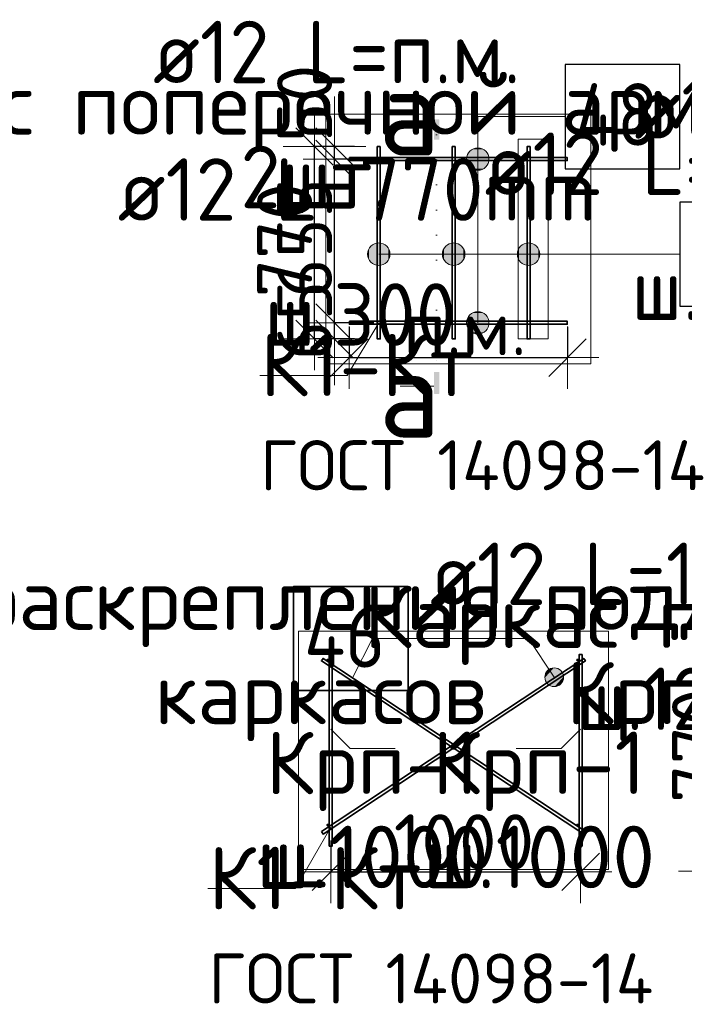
# Model space of a CAD drawing. Header units: millimetres. Extents: x 13527 to 139154, y -122592 to 61893.
# Tile 127 of 129: x 102266 to 104926, y 50644 to 54584. Entities that reach past the tile are written whole.
import ezdxf

# ---------------------------------------------------------------- set-up
doc = ezdxf.new("R2010")
doc.units = ezdxf.units.MM
doc.header["$PDMODE"] = 65
doc.linetypes.add('______9', pattern=[100, 0, -100])
doc.layers.add('_3700', color=7, linetype='Continuous')
for name, color, linetype, lineweight in [('Standard', 7, 'Continuous', 25), ('Арм.стержн. Доп. арматура', 180, 'Continuous', 35), ('Изополя поперечная', 7, 'Continuous', 25), ('Размерная линия_ общее', 7, 'Continuous', 13)]:
    doc.layers.add(name, color=color, linetype=linetype, lineweight=lineweight)
doc.layers.add('Арм.стержн. Фиксатор', color=7, linetype='Continuous', lineweight=35, true_color=0x501e0f)
doc.styles.add('ARIAL', font='ARIAL.TTF')
doc.styles.add('ISOCPEUR', font='ISOCPEUR')
doc.dimstyles.new('DIMSTYLE_3', dxfattribs={"dimtxt": 220, "dimasz": 250, "dimexe": 0, "dimexo": 0, "dimgap": 110, "dimtad": 2, "dimdec": 0, "dimrnd": 5, "dimzin": 12, "dimdsep": 46, "dimtxsty": 'ISOCPEUR', "dimblk1": 'ALL_ML_STRICH', "dimblk2": 'ALL_ML_STRICH', "dimsah": 1, "dimcen": 0, "dimclrd": 7, "dimclre": 256, "dimclrt": 7, "dimadec": 0, "dimazin": 0, "dimtfac": 1, "dimtdec": 0, "dimtix": 1, "dimtmove": 2, "dimatfit": 3, "dimfxl": 0, "dimtvp": 1.2, "dimtzin": 0, "dimlwd": 0, "dimlwe": -3, "dimarcsym": 0})
doc.dimstyles.new('DIMSTYLE_5', dxfattribs={"dimtxt": 220, "dimasz": 250, "dimexe": 0, "dimexo": 0, "dimgap": 110, "dimtad": 2, "dimdec": 0, "dimrnd": 5, "dimzin": 12, "dimdsep": 46, "dimtxsty": 'ISOCPEUR', "dimblk1": 'ALL_ML_STRICH', "dimblk2": 'ALL_ML_STRICH', "dimsah": 1, "dimcen": 0, "dimclrd": 7, "dimclre": 256, "dimclrt": 7, "dimadec": 0, "dimazin": 0, "dimtfac": 1, "dimtdec": 0, "dimtix": 1, "dimtmove": 2, "dimatfit": 3, "dimfxl": 0, "dimtzin": 0, "dimlwd": 0, "dimlwe": -3, "dimarcsym": 0})

# ---------------------------------------------------------------- blocks, each defined once
blk = doc.blocks.new('ALL_ML_STRICH')
at = {"color": 0, "linetype": 'ByBlock', "lineweight": -2}
for p, q in [((0, -0.5), (0, 0.5)), ((-0.3, -0.3), (0.3, 0.3)), ((-1, 0), (0.5, 0))]:
    blk.add_line(p, q, dxfattribs=at)
blk = doc.blocks.new('*D58')
at = {"layer": 'DEFPOINTS', "color": 7, "linetype": 'Continuous', "lineweight": 13, "transparency": 33554687}
for p in [(103511.2, 51309.4), (104511.2, 51299.3), (103511.2, 51174.2)]:
    blk.add_point(p, dxfattribs=at)
at = {"layer": 'Размерная линия_ общее', "color": 253, "linetype": 'Continuous', "lineweight": -2, "true_color": 0xa0a0a0, "transparency": 33554687}
for p, q in [((103511.2, 51289.4), (103511.2, 51174.2)), ((104511.2, 51279.3), (104511.2, 51174.2))]:
    blk.add_line(p, q, dxfattribs=at)
at = {"layer": 'Размерная линия_ общее', "color": 7, "linetype": 'Continuous', "lineweight": -2, "transparency": 33554687}
blk.add_line((103511.2, 51174.2), (104511.2, 51174.2), dxfattribs=at)
at = {"layer": 'Размерная линия_ общее', "color": 7, "linetype": 'Continuous', "lineweight": 13, "transparency": 33554687, "xscale": 250, "yscale": 250, "zscale": 250, "rotation": 180}
blk.add_blockref('ALL_ML_STRICH', (103511.2, 51174.2), dxfattribs=at)
at = {"layer": 'Размерная линия_ общее', "color": 7, "linetype": 'Continuous', "lineweight": 13, "transparency": 33554687, "xscale": 250, "yscale": 250, "zscale": 250}
blk.add_blockref('ALL_ML_STRICH', (104511.2, 51174.2), dxfattribs=at)
at = {"layer": 'Размерная линия_ общее', "color": 7, "linetype": 'Continuous', "lineweight": 13, "transparency": 33554687, "insert": (104044.2, 51294.2), "char_height": 220, "width": 880, "attachment_point": 5, "style": 'ISOCPEUR'}
blk.add_mtext('\\A1;{1000}', dxfattribs=at)
blk = doc.blocks.new('*D62')
at = {"layer": 'DEFPOINTS', "color": 7, "linetype": 'Continuous', "lineweight": 13, "transparency": 33554687}
for p in [(105389, 52053.3), (105107.2, 51283.3), (105389, 51283.3)]:
    blk.add_point(p, dxfattribs=at)
at = {"layer": 'Размерная линия_ общее', "color": 253, "linetype": 'Continuous', "lineweight": -2, "true_color": 0xa0a0a0, "transparency": 33554687}
for p, q in [((105289, 52053.3), (105107.2, 52053.3)), ((105289, 51283.3), (105107.2, 51283.3))]:
    blk.add_line(p, q, dxfattribs=at)
at = {"layer": 'Размерная линия_ общее', "color": 7, "linetype": 'Continuous', "lineweight": -2, "transparency": 33554687}
blk.add_line((105107.2, 51283.3), (105107.2, 52053.3), dxfattribs=at)
at = {"layer": 'Размерная линия_ общее', "color": 7, "linetype": 'Continuous', "lineweight": 13, "transparency": 33554687, "xscale": 250, "yscale": 250, "zscale": 250}
for p, rotation in [((105107.2, 52053.3), 90), ((105107.2, 51283.3), 270)]:
    blk.add_blockref('ALL_ML_STRICH', p, dxfattribs=dict(at, rotation=rotation))
at = {"layer": 'Размерная линия_ общее', "color": 7, "linetype": 'Continuous', "lineweight": 13, "transparency": 33554687, "insert": (104987.2, 51679.3), "char_height": 220, "width": 660, "attachment_point": 5, "rotation": 90, "style": 'ISOCPEUR'}
blk.add_mtext('\\A1;{770}', dxfattribs=at)
blk = doc.blocks.new('*D63')
at = {"layer": 'DEFPOINTS', "color": 7, "linetype": 'Continuous', "lineweight": 13, "transparency": 33554687}
for p in [(103626, 54076.1), (103446.1, 53306.1), (103626, 53306.1)]:
    blk.add_point(p, dxfattribs=at)
at = {"layer": 'Размерная линия_ общее', "color": 253, "linetype": 'Continuous', "lineweight": -2, "true_color": 0xa0a0a0, "transparency": 33554687}
for p, q in [((103526, 54076.1), (103446.1, 54076.1)), ((103526, 53306.1), (103446.1, 53306.1))]:
    blk.add_line(p, q, dxfattribs=at)
at = {"layer": 'Размерная линия_ общее', "color": 7, "linetype": 'Continuous', "lineweight": -2, "transparency": 33554687}
blk.add_line((103446.1, 53306.1), (103446.1, 54076.1), dxfattribs=at)
at = {"layer": 'Размерная линия_ общее', "color": 7, "linetype": 'Continuous', "lineweight": 13, "transparency": 33554687, "xscale": 250, "yscale": 250, "zscale": 250}
for p, rotation in [((103446.1, 54076.1), 90), ((103446.1, 53306.1), 270)]:
    blk.add_blockref('ALL_ML_STRICH', p, dxfattribs=dict(at, rotation=rotation))
at = {"layer": 'Размерная линия_ общее', "color": 7, "linetype": 'Continuous', "lineweight": 13, "transparency": 33554687, "insert": (103326.1, 53702.1), "char_height": 220, "width": 660, "attachment_point": 5, "rotation": 90, "style": 'ISOCPEUR'}
blk.add_mtext('\\A1;{770}', dxfattribs=at)
blk = doc.blocks.new('*D529')
at = {"layer": 'DEFPOINTS', "color": 7, "linetype": 'Continuous', "lineweight": 13, "transparency": 33554687}
for p in [(103703, 53371.1), (103526.2, 53306.1), (103626, 53306.1)]:
    blk.add_point(p, dxfattribs=at)
at = {"layer": 'Размерная линия_ общее', "color": 253, "linetype": 'Continuous', "lineweight": -2, "true_color": 0xa0a0a0, "transparency": 33554687}
for p, q in [((103683, 53371.1), (103526.2, 53371.1)), ((103606, 53306.1), (103526.2, 53306.1))]:
    blk.add_line(p, q, dxfattribs=at)
at = {"layer": 'Размерная линия_ общее', "color": 7, "linetype": 'Continuous', "lineweight": -2, "transparency": 33554687}
blk.add_line((103526.2, 53306.1), (103526.2, 53371.1), dxfattribs=at)
at = {"layer": 'Размерная линия_ общее', "color": 7, "linetype": 'Continuous', "lineweight": 13, "transparency": 33554687, "xscale": 250, "yscale": 250, "zscale": 250}
for p, rotation in [((103526.2, 53306.1), 270), ((103526.2, 53371.1), 90)]:
    blk.add_blockref('ALL_ML_STRICH', p, dxfattribs=dict(at, rotation=rotation))
at = {"layer": 'Размерная линия_ общее', "color": 7, "linetype": 'Continuous', "lineweight": 13, "transparency": 33554687, "insert": (103406.6, 53380), "char_height": 220, "width": 440, "attachment_point": 5, "rotation": 90, "style": 'ISOCPEUR'}
blk.add_mtext('\\A1;{65}', dxfattribs=at)
blk = doc.blocks.new('*D530')
at = {"layer": 'DEFPOINTS', "color": 7, "linetype": 'Continuous', "lineweight": 13, "transparency": 33554687}
for p in [(103703, 54026.1), (103526.2, 53371.1), (103703, 53371.1)]:
    blk.add_point(p, dxfattribs=at)
at = {"layer": 'Размерная линия_ общее', "color": 253, "linetype": 'Continuous', "lineweight": -2, "true_color": 0xa0a0a0, "transparency": 33554687}
for p, q in [((103683, 54026.1), (103526.2, 54026.1)), ((103683, 53371.1), (103526.2, 53371.1))]:
    blk.add_line(p, q, dxfattribs=at)
at = {"layer": 'Размерная линия_ общее', "color": 7, "linetype": 'Continuous', "lineweight": -2, "transparency": 33554687}
blk.add_line((103526.2, 53371.1), (103526.2, 54026.1), dxfattribs=at)
at = {"layer": 'Размерная линия_ общее', "color": 7, "linetype": 'Continuous', "lineweight": 13, "transparency": 33554687, "xscale": 250, "yscale": 250, "zscale": 250}
for p, rotation in [((103526.2, 54026.1), 90), ((103526.2, 53371.1), 270)]:
    blk.add_blockref('ALL_ML_STRICH', p, dxfattribs=dict(at, rotation=rotation))
at = {"layer": 'Размерная линия_ общее', "color": 7, "linetype": 'Continuous', "lineweight": 13, "transparency": 33554687, "insert": (103406.2, 53709.6), "char_height": 220, "width": 660, "attachment_point": 5, "rotation": 90, "style": 'ISOCPEUR'}
blk.add_mtext('\\A1;{655}', dxfattribs=at)
blk = doc.blocks.new('*D531')
at = {"layer": 'DEFPOINTS', "color": 7, "linetype": 'Continuous', "lineweight": 13, "transparency": 33554687}
for p in [(103626, 54076.1), (103526.2, 54026.1), (103703, 54026.1)]:
    blk.add_point(p, dxfattribs=at)
at = {"layer": 'Размерная линия_ общее', "color": 253, "linetype": 'Continuous', "lineweight": -2, "true_color": 0xa0a0a0, "transparency": 33554687}
for p, q in [((103606, 54076.1), (103526.2, 54076.1)), ((103683, 54026.1), (103526.2, 54026.1))]:
    blk.add_line(p, q, dxfattribs=at)
at = {"layer": 'Размерная линия_ общее', "color": 7, "linetype": 'Continuous', "lineweight": -2, "transparency": 33554687}
blk.add_line((103526.2, 54026.1), (103526.2, 54076.1), dxfattribs=at)
at = {"layer": 'Размерная линия_ общее', "color": 7, "linetype": 'Continuous', "lineweight": 13, "transparency": 33554687, "xscale": 250, "yscale": 250, "zscale": 250}
for p, rotation in [((103526.2, 54026.1), 270), ((103526.2, 54076.1), 90)]:
    blk.add_blockref('ALL_ML_STRICH', p, dxfattribs=dict(at, rotation=rotation))
at = {"layer": 'Размерная линия_ общее', "color": 7, "linetype": 'Continuous', "lineweight": 13, "transparency": 33554687, "insert": (103406.2, 54248.4), "char_height": 220, "width": 440, "attachment_point": 5, "rotation": 90, "style": 'ISOCPEUR'}
blk.add_mtext('\\A1;{50}', dxfattribs=at)
blk = doc.blocks.new('*D654')
at = {"layer": 'DEFPOINTS', "color": 7, "linetype": 'Continuous', "lineweight": 13, "transparency": 33554687}
for p in [(103584.9, 53374.1), (104458.9, 53374.1), (103584.9, 53231.3)]:
    blk.add_point(p, dxfattribs=at)
at = {"layer": 'Размерная линия_ общее', "color": 253, "linetype": 'Continuous', "lineweight": -2, "true_color": 0xa0a0a0, "transparency": 33554687}
for p, q in [((103584.9, 53354.1), (103584.9, 53231.3)), ((104458.9, 53354.1), (104458.9, 53231.3))]:
    blk.add_line(p, q, dxfattribs=at)
at = {"layer": 'Размерная линия_ общее', "color": 7, "linetype": 'Continuous', "lineweight": -2, "transparency": 33554687}
blk.add_line((103584.9, 53231.3), (104458.9, 53231.3), dxfattribs=at)
at = {"layer": 'Размерная линия_ общее', "color": 7, "linetype": 'Continuous', "lineweight": 13, "transparency": 33554687, "xscale": 250, "yscale": 250, "zscale": 250, "rotation": 180}
blk.add_blockref('ALL_ML_STRICH', (103584.9, 53231.3), dxfattribs=at)
at = {"layer": 'Размерная линия_ общее', "color": 7, "linetype": 'Continuous', "lineweight": 13, "transparency": 33554687, "xscale": 250, "yscale": 250, "zscale": 250}
blk.add_blockref('ALL_ML_STRICH', (104458.9, 53231.3), dxfattribs=at)
at = {"layer": 'Размерная линия_ общее', "color": 7, "linetype": 'Continuous', "lineweight": 13, "transparency": 33554687, "insert": (103801.9, 53461.3), "char_height": 220, "width": 11, "attachment_point": 1, "line_spacing_factor": 0.60241, "style": 'ISOCPEUR'}
blk.add_mtext('п.м.', dxfattribs=at)
blk = doc.blocks.new('СЛОЖНЫЙ_ОБЪЕКТ_6')
at = {"layer": '_3700', "linetype": 'Continuous', "lineweight": 25, "true_color": 0x000000, "transparency": 33554687}
blk.add_hatch(color=18, dxfattribs=at).paths.add_polyline_path([(103924.1, 54181.2), (103924.1, 54180.5), (103924.1, 54104.2), (103945.7, 54104.2), (103945.7, 54180.5), (103945.6, 54181.2), (103945.5, 54181.8), (103945.3, 54182.4), (103945, 54183), (103944.6, 54183.6), (103944.2, 54184.1), (103943.7, 54184.5), (103943.2, 54184.9), (103942.6, 54185.2), (103941.9, 54185.4), (103941.3, 54185.5), (103940.6, 54185.6), (103929.1, 54185.6), (103928.5, 54185.5), (103927.8, 54185.4), (103927.2, 54185.2), (103926.6, 54184.9), (103926.1, 54184.5), (103925.6, 54184.1), (103925.1, 54183.6), (103924.8, 54183), (103924.5, 54182.4), (103924.3, 54181.8)])
blk.add_hatch(color=18, dxfattribs=at).paths.add_polyline_path([(103924.1, 53089.6), (103924.1, 53090.3), (103924.1, 53174.3), (103945.7, 53174.3), (103945.7, 53090.3), (103945.6, 53089.6), (103945.5, 53089), (103945.3, 53088.4), (103945, 53087.8), (103944.6, 53087.2), (103944.2, 53086.7), (103943.7, 53086.3), (103943.2, 53085.9), (103942.6, 53085.6), (103941.9, 53085.4), (103941.3, 53085.3), (103940.6, 53085.3), (103929.1, 53085.3), (103928.5, 53085.3), (103927.8, 53085.4), (103927.2, 53085.6), (103926.6, 53085.9), (103926.1, 53086.3), (103925.6, 53086.7), (103925.1, 53087.2), (103924.8, 53087.8), (103924.5, 53088.4), (103924.3, 53089)], flags=16)
at = {"layer": '_3700', "color": 7, "linetype": 'Continuous', "lineweight": 13, "transparency": 33554687}
for p, q in [((103924.1, 54154.1), (103789.1, 54154.1)), ((103924.1, 53116.7), (103789.1, 53116.7))]:
    blk.add_line(p, q, dxfattribs=at)
at = {"layer": '_3700', "color": 7, "linetype": '______9', "lineweight": 13, "transparency": 33554687}
blk.add_line((103934.9, 54122.4), (103934.9, 53153.1), dxfattribs=at)
at = {"layer": '_3700', "color": 7, "linetype": 'Continuous', "lineweight": 13, "transparency": 33554687, "char_height": 350, "width": 420, "attachment_point": 5, "style": 'ISOCPEUR'}
for insert in [(103826.2, 54215.3), (103827.2, 53086.8)]:
    blk.add_mtext('\\A1;{\\fISOCPEUR|i0|b0;\\H350.000000;\\W1.000000;\\C7;а}\\P', dxfattribs=dict(at, insert=insert))

msp = doc.modelspace()

# ---------------------------------------------------------------- hatches: boundary and pattern name
at = {"layer": 'Арм.стержн. Доп. арматура', "linetype": 'Continuous', "lineweight": 13, "transparency": 33554687}
for points in [[(104121.9, 54064.8), (104076.9, 54064.8), (104060.7, 54048.6)], [(104121.9, 54064.8), (104060.7, 54048.6), (104138.1, 54048.6)], [(104076.9, 54064.8), (104121.9, 54064.8), (104099.4, 54071.1)], [(104138.1, 54048.6), (104060.7, 54048.6), (104054.4, 54026.1)], [(104138.1, 54048.6), (104054.4, 54026.1), (104144.4, 54026.1)], [(104144.4, 54026.1), (104054.4, 54026.1), (104060.7, 54003.6)], [(104144.4, 54026.1), (104060.7, 54003.6), (104138.1, 54003.6)], [(104138.1, 54003.6), (104060.7, 54003.6), (104076.9, 53987.4)], [(104138.1, 54003.6), (104076.9, 53987.4), (104121.9, 53987.4)], [(104121.9, 53987.4), (104076.9, 53987.4), (104099.4, 53981.1)], [(103664.3, 53623.1), (103664.3, 53668.1), (103658, 53645.6)], [(103680.5, 53606.9), (103680.5, 53684.3), (103664.3, 53668.1)], [(103680.5, 53606.9), (103664.3, 53668.1), (103664.3, 53623.1)], [(103703, 53600.6), (103703, 53690.6), (103680.5, 53684.3)], [(103703, 53600.6), (103680.5, 53684.3), (103680.5, 53606.9)], [(103725.5, 53606.9), (103725.5, 53684.3), (103703, 53690.6)], [(103725.5, 53606.9), (103703, 53690.6), (103703, 53600.6)], [(103741.7, 53623.1), (103741.7, 53668.1), (103725.5, 53684.3)], [(103741.7, 53623.1), (103725.5, 53684.3), (103725.5, 53606.9)], [(103741.7, 53668.1), (103741.7, 53623.1), (103748, 53645.6)], [(103964.3, 53623.1), (103964.3, 53668.1), (103958, 53645.6)], [(103980.5, 53606.9), (103980.5, 53684.3), (103964.3, 53668.1)], [(103980.5, 53606.9), (103964.3, 53668.1), (103964.3, 53623.1)], [(104003, 53600.6), (104003, 53690.6), (103980.5, 53684.3)], [(104003, 53600.6), (103980.5, 53684.3), (103980.5, 53606.9)], [(104025.5, 53606.9), (104025.5, 53684.3), (104003, 53690.6)], [(104025.5, 53606.9), (104003, 53690.6), (104003, 53600.6)], [(104041.7, 53623.1), (104041.7, 53668.1), (104025.5, 53684.3)], [(104041.7, 53623.1), (104025.5, 53684.3), (104025.5, 53606.9)], [(104041.7, 53668.1), (104041.7, 53623.1), (104048, 53645.6)], [(104264.3, 53623.1), (104264.3, 53668.1), (104258, 53645.6)], [(104280.5, 53606.9), (104280.5, 53684.3), (104264.3, 53668.1)], [(104280.5, 53606.9), (104264.3, 53668.1), (104264.3, 53623.1)], [(104303, 53600.6), (104303, 53690.6), (104280.5, 53684.3)], [(104303, 53600.6), (104280.5, 53684.3), (104280.5, 53606.9)], [(104325.5, 53606.9), (104325.5, 53684.3), (104303, 53690.6)], [(104325.5, 53606.9), (104303, 53690.6), (104303, 53600.6)], [(104341.7, 53623.1), (104341.7, 53668.1), (104325.5, 53684.3)], [(104341.7, 53623.1), (104325.5, 53684.3), (104325.5, 53606.9)], [(104341.7, 53668.1), (104341.7, 53623.1), (104348, 53645.6)], [(104138.1, 53393.6), (104060.7, 53393.6), (104054.4, 53371.1)], [(104138.1, 53393.6), (104054.4, 53371.1), (104144.4, 53371.1)], [(104121.9, 53409.8), (104076.9, 53409.8), (104060.7, 53393.6)], [(104121.9, 53409.8), (104060.7, 53393.6), (104138.1, 53393.6)], [(104076.9, 53409.8), (104121.9, 53409.8), (104099.4, 53416.1)], [(104144.4, 53371.1), (104054.4, 53371.1), (104060.7, 53348.6)], [(104144.4, 53371.1), (104060.7, 53348.6), (104138.1, 53348.6)], [(104138.1, 53348.6), (104060.7, 53348.6), (104076.9, 53332.4)], [(104138.1, 53348.6), (104076.9, 53332.4), (104121.9, 53332.4)], [(104121.9, 53332.4), (104076.9, 53332.4), (104099.4, 53326.1)]]:
    msp.add_hatch(color=7, dxfattribs=at).paths.add_polyline_path(points)
at = {"layer": 'Арм.стержн. Фиксатор', "linetype": 'Continuous', "lineweight": 35, "transparency": 33554687}
for points in [[(103505.2, 52021.3), (103504.7, 52023.6), (103503.4, 52025.6), (103501.5, 52026.9), (103499.2, 52027.3), (103496.9, 52026.9), (103494.9, 52025.6), (103493.6, 52023.6), (103493.2, 52021.3), (103493.6, 52019), (103494.9, 52017.1), (103496.9, 52015.8), (103499.2, 52015.3), (103501.5, 52015.8), (103503.4, 52017.1), (103504.7, 52019)], [(104505.2, 52021.3), (104504.7, 52023.6), (104503.4, 52025.6), (104501.5, 52026.9), (104499.2, 52027.3), (104496.9, 52026.9), (104494.9, 52025.6), (104493.6, 52023.6), (104493.2, 52021.3), (104493.6, 52019), (104494.9, 52017.1), (104496.9, 52015.8), (104499.2, 52015.3), (104501.5, 52015.8), (104503.4, 52017.1), (104504.7, 52019)], [(103505.2, 51361.3), (103504.7, 51363.6), (103503.4, 51365.6), (103501.5, 51366.9), (103499.2, 51367.3), (103496.9, 51366.9), (103494.9, 51365.6), (103493.6, 51363.6), (103493.2, 51361.3), (103493.6, 51359), (103494.9, 51357.1), (103496.9, 51355.8), (103499.2, 51355.3), (103501.5, 51355.8), (103503.4, 51357.1), (103504.7, 51359)], [(104505.2, 51361.3), (104504.7, 51363.6), (104503.4, 51365.6), (104501.5, 51366.9), (104499.2, 51367.3), (104496.9, 51366.9), (104494.9, 51365.6), (104493.6, 51363.6), (104493.2, 51361.3), (104493.6, 51359), (104494.9, 51357.1), (104496.9, 51355.8), (104499.2, 51355.3), (104501.5, 51355.8), (104503.4, 51357.1), (104504.7, 51359)]]:
    msp.add_hatch(color=22, dxfattribs=at).paths.add_polyline_path(points)
at = {"layer": 'Арм.стержн. Фиксатор', "linetype": 'Continuous', "lineweight": 13, "transparency": 33554687}
for points in [[(104403.3, 51989.8), (104372, 51969.2), (104368.1, 51950.5)], [(104403.3, 51989.8), (104368.1, 51950.5), (104422, 51986)], [(104422, 51986), (104368.1, 51950.5), (104374.1, 51931.9)], [(104372, 51969.2), (104403.3, 51989.8), (104384.7, 51983.9)], [(104422, 51986), (104374.1, 51931.9), (104436.7, 51973.3)], [(104436.7, 51973.3), (104374.1, 51931.9), (104388.8, 51919.2)], [(104436.7, 51973.3), (104388.8, 51919.2), (104442.6, 51954.7)], [(104442.6, 51954.7), (104388.8, 51919.2), (104407.5, 51915.4)], [(104442.6, 51954.7), (104407.5, 51915.4), (104438.8, 51936)], [(104438.8, 51936), (104407.5, 51915.4), (104426, 51921.3)]]:
    msp.add_hatch(color=7, dxfattribs=at).paths.add_polyline_path(points)

# ---------------------------------------------------------------- linework, layer by layer
at = {"layer": 'Standard', "color": 52, "linetype": 'Continuous', "lineweight": 13, "transparency": 33554687}
for p, q in [((104381.2, 54106.1), (104261.1, 54106.1)), ((104261.1, 54106.1), (104381.2, 54106.1)), ((104261.1, 54106.1), (104261.1, 53306.1)), ((104261.1, 53306.1), (104261.1, 54106.1)), ((104381.2, 54106.1), (104261.1, 54106.1)), ((104261.1, 54106.1), (104381.2, 54106.1)), ((104261.1, 54106.1), (104261.1, 53306.1)), ((104261.1, 53306.1), (104261.1, 54106.1)), ((104381.2, 53306.1), (104381.2, 54106.1)), ((104381.2, 54106.1), (104381.2, 53306.1)), ((104381.2, 53306.1), (104381.2, 54106.1)), ((104381.2, 54106.1), (104381.2, 53306.1)), ((104261.1, 53306.1), (104381.2, 53306.1)), ((104381.2, 53306.1), (104261.1, 53306.1)), ((104261.1, 53306.1), (104381.2, 53306.1)), ((104381.2, 53306.1), (104261.1, 53306.1))]:
    msp.add_line(p, q, dxfattribs=at)
at = {"layer": 'Standard', "color": 7, "linetype": 'Continuous', "lineweight": 13, "transparency": 33554687}
for points in [[(103491.9, 53206.1), (104551.9, 53206.1), (104551.9, 54206.1), (103491.9, 54206.1), (103491.9, 53206.1)], [(103703, 53371.1), (103576.6, 53160.4), (103226.6, 53160.4)], [(103382, 51183.3), (104622.3, 51183.3), (104622.3, 52137.3), (103382, 52137.3), (103382, 51183.3)], [(103511.2, 51744.6), (103588.9, 51666.8), (103768.9, 51666.8)], [(104511.2, 51744.6), (104433.4, 51666.8), (104253.4, 51666.8)], [(103511.2, 51352.4), (103369.5, 51107.1), (103019.5, 51107.1)], [(105395, 51361.3), (105253.3, 51176), (104903.3, 51176)]]:
    msp.add_lwpolyline(points, dxfattribs=at)
at = {"layer": 'Арм.стержн. Доп. арматура', "color": 7, "linetype": 'Continuous', "lineweight": 13, "transparency": 33554687}
for p, q in [((104099.4, 54195.9), (104099.4, 53371.1)), ((104099.4, 54195.9), (104449.4, 54195.9)), ((104099.4, 54195.9), (104099.4, 54026.1)), ((104099.4, 54071.1), (104099.4, 54071.1)), ((104054.4, 54026.1), (104054.4, 54026.1)), ((104144.4, 54026.1), (104144.4, 54026.1)), ((104099.4, 53981.1), (104099.4, 53981.1)), ((103703, 53690.6), (103703, 53690.6)), ((104003, 53690.6), (104003, 53690.6)), ((104303, 53690.6), (104303, 53690.6)), ((103658, 53645.6), (103658, 53645.6)), ((104437.9, 53645.6), (103703, 53645.6)), ((103748, 53645.6), (103748, 53645.6)), ((103958, 53645.6), (103958, 53645.6)), ((104437.9, 53645.6), (104003, 53645.6)), ((104048, 53645.6), (104048, 53645.6)), ((104258, 53645.6), (104258, 53645.6)), ((104437.9, 53645.6), (104303, 53645.6)), ((104348, 53645.6), (104348, 53645.6)), ((104437.9, 53645.6), (104907.9, 53645.6)), ((103703, 53600.6), (103703, 53600.6)), ((104003, 53600.6), (104003, 53600.6)), ((104303, 53600.6), (104303, 53600.6)), ((104099.4, 53416.1), (104099.4, 53416.1)), ((104054.4, 53371.1), (104054.4, 53371.1)), ((104144.4, 53371.1), (104144.4, 53371.1)), ((104099.4, 53326.1), (104099.4, 53326.1))]:
    msp.add_line(p, q, dxfattribs=at)
at = {"layer": 'Арм.стержн. Доп. арматура', "color": 7, "linetype": 'Continuous', "lineweight": 25, "transparency": 33554687}
for points in [[(104449.4, 53987.5), (104907.7, 53987.5), (104907.7, 54404.2), (104449.4, 54404.2), (104449.4, 53987.5)], [(104907.9, 53437.3), (105366.2, 53437.3), (105366.2, 53854), (104907.9, 53854), (104907.9, 53437.3)]]:
    msp.add_lwpolyline(points, dxfattribs=at)
at = {"layer": 'Арм.стержн. Доп. арматура', "color": 22, "linetype": 'Continuous', "lineweight": 35, "transparency": 33554687}
for points in [[(103709, 54076.1), (103709, 53306.1), (103697, 53306.1), (103697, 54076.1), (103709, 54076.1)], [(104009, 54076.1), (104009, 53306.1), (103997, 53306.1), (103997, 54076.1), (104009, 54076.1)], [(104309, 54076.1), (104309, 53306.1), (104297, 53306.1), (104297, 54076.1), (104309, 54076.1)], [(103585.9, 54032.1), (104457.9, 54032.1), (104457.9, 54020.1), (103585.9, 54020.1), (103585.9, 54032.1)], [(103585.9, 53377.1), (104457.9, 53377.1), (104457.9, 53365.1), (103585.9, 53365.1), (103585.9, 53377.1)]]:
    msp.add_lwpolyline(points, dxfattribs=at)
at = {"layer": 'Арм.стержн. Доп. арматура', "color": 7, "linetype": 'Continuous', "lineweight": 13, "transparency": 33554687}
for centre in [(104099.4, 54026.1), (103703, 53645.6), (104003, 53645.6), (104303, 53645.6), (104099.4, 53371.1)]:
    msp.add_circle(centre, 45, dxfattribs=at)
at = {"layer": 'Арм.стержн. Фиксатор', "color": 7, "linetype": 'Continuous', "lineweight": 13, "transparency": 33554687}
for p, q in [((103807.8, 52108), (104302.8, 52108)), ((104302.8, 52108), (104405.4, 51952.6)), ((104384.7, 51983.9), (104384.7, 51983.9)), ((104436.7, 51973.3), (104436.7, 51973.3)), ((104374.1, 51931.9), (104374.1, 51931.9)), ((104426, 51921.3), (104426, 51921.3))]:
    msp.add_line(p, q, dxfattribs=at)
at = {"layer": 'Арм.стержн. Фиксатор', "color": 7, "linetype": 'Continuous', "lineweight": 35, "transparency": 33554687}
msp.add_lwpolyline([(103362, 51899.7), (103820.3, 51899.7), (103820.3, 52316.3), (103362, 52316.3), (103362, 51899.7)], dxfattribs=at)
at = {"layer": 'Арм.стержн. Фиксатор', "color": 22, "linetype": 'Continuous', "lineweight": 35, "transparency": 33554687}
for points in [[(104523.8, 51325), (103473.7, 52018.1), (103480.3, 52028.1), (104530.4, 51335), (104523.8, 51325)], [(103473.9, 51335), (104524, 52028.1), (104530.6, 52018.1), (103480.5, 51325), (103473.9, 51335)], [(103517.2, 52043.3), (103517.2, 51277.3), (103505.2, 51277.3), (103505.2, 52043.3), (103517.2, 52043.3)], [(104517.2, 52043.3), (104517.2, 51277.3), (104505.2, 51277.3), (104505.2, 52043.3), (104517.2, 52043.3)]]:
    msp.add_lwpolyline(points, dxfattribs=at)
at = {"layer": 'Арм.стержн. Фиксатор', "color": 7, "linetype": 'Continuous', "lineweight": 13, "transparency": 33554687}
msp.add_circle((104405.4, 51952.6), 37.5, dxfattribs=at)
at = {"layer": 'Изополя поперечная', "color": 7, "linetype": 'Continuous', "lineweight": 13, "transparency": 33554687}
msp.add_lwpolyline([(103598.9, 51952.6), (103677.8, 52108), (103807.8, 52108)], dxfattribs=at)

# ---------------------------------------------------------------- block references
at = {"layer": '_3700', "color": 18, "linetype": 'Continuous', "lineweight": 25, "true_color": 0x000000, "transparency": 33554687}
msp.add_blockref('СЛОЖНЫЙ_ОБЪЕКТ_6', (0, 0), dxfattribs=at)

# ---------------------------------------------------------------- texts
at = {"layer": 'Standard', "color": 7, "linetype": 'Continuous', "lineweight": 13, "transparency": 33554687, "char_height": 250, "attachment_point": 2, "style": 'ISOCPEUR'}
for s, insert, width in [('\\A1;{\\fISOCPEUR|i0|b0;\\H250.000000;\\W1.000000;\\C7;Каркас поперечной арматуры Кр-1}\\P', (104016.5, 54373.1), 5647.778), ('\\A1;{\\fISOCPEUR|i0|b0;\\H250.000000;\\W1.000000;\\C7;Каркас поддерживающий Крп-1}\\P', (106127.8, 52319.6), 5009.994)]:
    msp.add_mtext(s, dxfattribs=dict(at, insert=insert, width=width))
at = {"layer": 'Standard', "color": 7, "linetype": 'Continuous', "lineweight": 13, "transparency": 33554687, "char_height": 250, "style": 'ARIAL'}
for s, insert, width, attachment_point, line_spacing_factor in [('\\A1;{\\fISOCPEUR|i0|b0;\\H250.000000;\\W1.000000;\\C7;К1-Кт}\\P{\\fISOCPEUR|i0|b0;\\H200.000000;\\W1.000000;\\C7;ГОСТ 14098-14}\\P', (103228, 53327.5), 2228.544, 1, 1.024096), ('\\A1;{\\fISOCPEUR|i0|b0;\\H250.000000;\\W1.000000;\\C7;Схема раскрепления поддерживающих}\\P{\\fISOCPEUR|i0|b0;\\H250.000000;\\W1.000000;\\C7;каркасов  Крп-1}\\P', (104056.8, 52391.2), 6078.52, 2, 0.903614), ('\\A1;{\\fISOCPEUR|i0|b0;\\H250.000000;\\W1.000000;\\C7;Крп-1}\\P{\\fISOCPEUR|i0|b0;\\H250.000000;\\W1.000000;\\C7;ш.1000}\\P', (103677.8, 51735.1), 1065.552, 2, 0.903614), ('\\A1;{\\fISOCPEUR|i0|b0;\\H250.000000;\\W1.000000;\\C7;Крп-1}\\P{\\fISOCPEUR|i0|b0;\\H250.000000;\\W1.000000;\\C7;ш.1000}\\P', (104344.6, 51735.1), 1065.552, 2, 0.903614), ('\\A1;{\\fISOCPEUR|i0|b0;\\H250.000000;\\W1.000000;\\C7;К1-Кт}\\P{\\fISOCPEUR|i0|b0;\\H200.000000;\\W1.000000;\\C7;ГОСТ 14098-14}\\P', (103020.9, 51274.2), 2228.544, 1, 1.024096)]:
    msp.add_mtext(s, dxfattribs=dict(at, insert=insert, width=width, attachment_point=attachment_point, line_spacing_factor=line_spacing_factor))
at = {"layer": 'Арм.стержн. Доп. арматура', "color": 7, "linetype": 'Continuous', "lineweight": 25, "transparency": 33554687, "char_height": 250, "attachment_point": 7, "style": 'ISOCPEUR'}
for s, insert, width in [('\\W0.94;ø12 L=п.м.', (102799.4, 54329.2), 1666.526), ('\\W0.88;48', (104491, 54079.2), 484.994), ('\\W0.94;ø12 L=п.м.', (104726.4, 54107.2), 1666.526), ('\\W0.96;ø12 L=770mm ', (104126.4, 53882.2), 2268.514), ('\\W0.94;2шт. ', (103149.4, 53829.2), 967.739), ('\\W0.96;ø12 L=770mm ', (102657.9, 53779), 2268.514), ('\\W0.95;ш.300 ', (104713.9, 53382.2), 1093.33), ('\\W0.95;ш.300 ', (103245.4, 53279), 1093.33)]:
    msp.add_mtext(s, dxfattribs=dict(at, insert=insert, width=width))
at = {"layer": 'Арм.стержн. Фиксатор', "color": 7, "linetype": 'Continuous', "lineweight": 25, "transparency": 33554687, "char_height": 250, "attachment_point": 7, "style": 'ISOCPEUR'}
for s, insert, width in [('\\W0.94;ø12 L=1260mm ', (103907.8, 52241.3), 2391.341), ('\\W0.88;46', (103403.7, 51991.3), 484.994), ('\\W0.92;ш.1200 ', (104495.3, 51741.3), 1214.02)]:
    msp.add_mtext(s, dxfattribs=dict(at, insert=insert, width=width))

# ---------------------------------------------------------------- dimensions: what is measured, and where the dimension line sits
at = {"layer": 'Размерная линия_ общее', "color": 7, "linetype": 'Continuous', "lineweight": 13, "transparency": 33554687}
for base, p1, p2, dimstyle, picture, middle in [((103526.2, 54076.1), (103683, 54026.1), (103606, 54076.1), 'DIMSTYLE_3', '*D531', (103406.2, 54248.4)), ((103446.1, 54076.1), (103526, 53306.1), (103526, 54076.1), 'DIMSTYLE_5', '*D63', (103326.1, 53702.1)), ((103526.2, 54026.1), (103683, 53371.1), (103683, 54026.1), 'DIMSTYLE_5', '*D530', (103406.2, 53709.6)), ((103526.2, 53371.1), (103606, 53306.1), (103683, 53371.1), 'DIMSTYLE_3', '*D529', (103406.6, 53380)), ((105107.2, 52053.3), (105289, 51283.3), (105289, 52053.3), 'DIMSTYLE_5', '*D62', (104987.2, 51679.3))]:
    dim = msp.add_linear_dim(base=base, p1=p1, p2=p2, angle=90, dimstyle=dimstyle, override={"dimpost": '<>', "dimclrd": 7, "dimclre": 253, "dimclrt": 7, "dimlwd": 0, "dimlwe": 65533}, dxfattribs=at)
    dim.commit()
    dim.dimension.update_dxf_attribs({"geometry": picture, "text_midpoint": middle, "dimtype": 160})
dim = msp.add_linear_dim(base=(104458.9, 53231.3), p1=(103584.9, 53354.1), p2=(104458.9, 53354.1), text='п.м.', dimstyle='DIMSTYLE_5', override={"dimpost": '<>', "dimclrd": 7, "dimclre": 253, "dimclrt": 7, "dimlwd": 0, "dimlwe": 65533}, dxfattribs=at)
dim.commit()
dim.dimension.update_dxf_attribs({"geometry": '*D654', "text_midpoint": (104021.9, 53341.3), "dimtype": 160})
dim = msp.add_linear_dim(base=(104511.2, 51174.2), p1=(103511.2, 51289.4), p2=(104511.2, 51279.3), dimstyle='DIMSTYLE_5', override={"dimpost": '<>', "dimclrd": 7, "dimclre": 253, "dimclrt": 7, "dimlwd": 0, "dimlwe": 65533}, dxfattribs=at)
dim.commit()
dim.dimension.update_dxf_attribs({"geometry": '*D58', "text_midpoint": (104044.2, 51294.2), "dimtype": 160})

doc.saveas('drawing.dxf')
